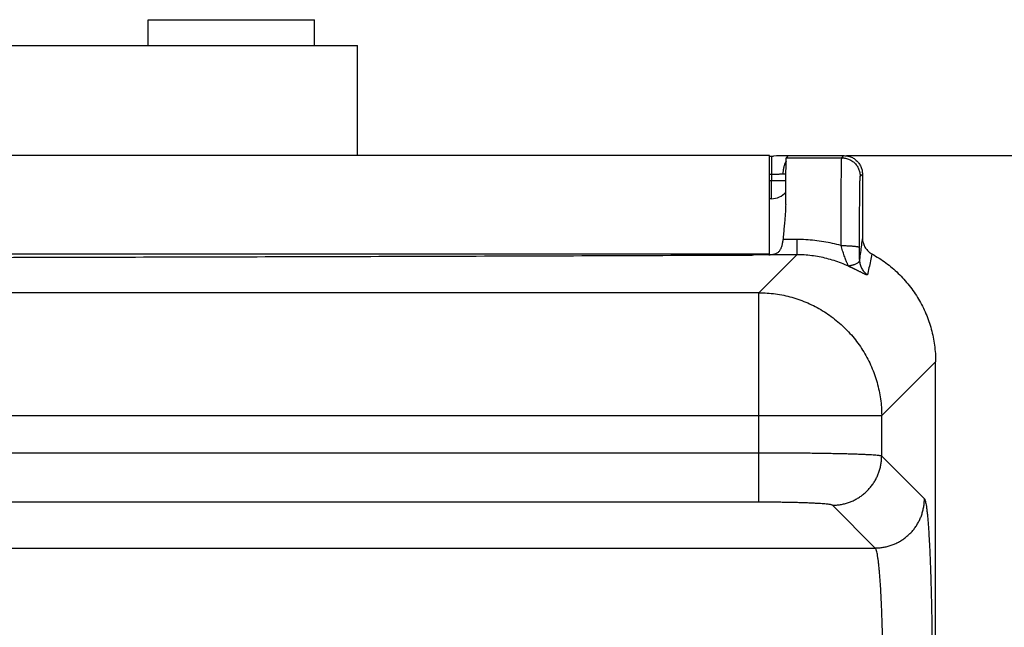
# Model space of a CAD drawing. Header units: inches. Extents: x 0 to 34, y 0 to 22.
# Tile 19 of 75: x 6.625 to 7.426, y 7.981 to 8.475. Entities that reach past the tile are written whole.
import ezdxf

# ---------------------------------------------------------------- set-up
doc = ezdxf.new("R2010")
doc.units = ezdxf.units.IN
doc.header["$LTSCALE"] = 1.87
doc.header["$MEASUREMENT"] = 0
doc.layers.get('0').update_dxf_attribs({"linetype": 'CONTINUOUS'})
doc.layers.add('DIMENSIONS', color=7, linetype='CONTINUOUS')
doc.styles.get("Standard").update_dxf_attribs({"font": 'txt', "width": 0.8})
doc.dimstyles.new('DIMSTYLE_1', dxfattribs={"dimtxt": 0.125, "dimasz": 0.18, "dimexe": 0.18, "dimexo": 0.0625, "dimgap": 0.09, "dimtad": 0, "dimtih": 1, "dimtoh": 1, "dimdec": 3, "dimzin": 4, "dimdsep": 46, "dimtxsty": 'STANDARD', "dimblk": '_FILLED', "dimblk1": '_FILLED', "dimblk2": '_FILLED', "dimcen": 0.09, "dimadec": 0, "dimazin": 0, "dimtp": 0.01, "dimtm": 0.01, "dimtfac": 1, "dimtdec": 3, "dimtofl": 0, "dimtmove": 0, "dimatfit": 3, "dimldrblk": '_FILLED', "dimfxl": 1, "dimtolj": 1, "dimtzin": 4, "dimarcsym": 0})

# ---------------------------------------------------------------- blocks, each defined once
blk = doc.blocks.new('_FILLED')
at = {"color": 0, "linetype": 'BYBLOCK'}
blk.add_solid([(0, 0), (-1, 0.1736), (-1, -0.1736)], dxfattribs=at)
blk = doc.blocks.new('*D3')
at = {"layer": 'DIMENSIONS', "color": 2, "linetype": 'CONTINUOUS'}
for p, q in [((7.29742, 8.36437), (8.99498, 8.36437)), ((8.86998, 8.36437), (8.86998, 7.1957)), ((8.86998, 4.81437), (8.86998, 6.9457)), ((7.42974, 4.81437), (8.99498, 4.81437))]:
    blk.add_line(p, q, dxfattribs=at)
at = {"layer": 'DIMENSIONS', "color": 2, "linetype": 'CONTINUOUS', "xscale": 0.18, "yscale": 0.18, "zscale": 0.18}
for p, rotation in [((8.86998, 8.36437), 90), ((8.86998, 4.81437), 270)]:
    blk.add_blockref('_FILLED', p, dxfattribs=dict(at, rotation=rotation))
at = {"layer": 'DIMENSIONS', "color": 2, "linetype": 'CONTINUOUS', "width": 0.8}
for s, p in [('[', (8.83248, 7.0082)), (']', (9.43248, 7.0082)), ('3.550', (8.20748, 7.0082)), ('90.17', (8.93248, 7.0082))]:
    blk.add_text(s, height=0.125, dxfattribs=at).set_placement(p)

msp = doc.modelspace()

# ---------------------------------------------------------------- linework, layer by layer
at = {"color": 7, "linetype": 'CONTINUOUS'}
for p, q in [((6.72992, 8.45387), (6.72992, 8.47487)), ((6.72992, 8.47487), (6.86492, 8.47487)), ((6.86492, 8.45387), (6.86492, 8.47487)), ((6.25992, 8.45387), (6.89992, 8.45387)), ((6.89992, 8.36437), (6.89992, 8.45387)), ((7.23492, 8.36437), (4.03592, 8.36437)), ((7.23492, 8.28384), (7.23492, 8.36437)), ((7.24862, 8.36258), (7.25042, 8.36437)), ((7.25042, 8.36437), (7.29542, 8.36437)), ((7.29362, 8.36258), (7.29542, 8.36437)), ((7.23492, 8.36407), (7.23823, 8.36408)), ((7.23664, 8.36407), (7.23664, 8.34921)), ((7.24862, 8.36258), (7.29362, 8.36258)), ((7.23492, 8.34921), (7.23664, 8.34921)), ((7.23664, 8.34921), (7.2366, 8.34424)), ((7.30862, 8.34758), (7.31042, 8.34937)), ((7.31042, 8.34937), (7.31042, 8.29761)), ((7.23492, 8.34424), (7.2366, 8.34424)), ((7.2366, 8.32937), (7.2366, 8.34424)), ((7.2366, 8.32937), (7.23492, 8.32937)), ((7.25701, 8.29621), (7.24592, 8.29621)), ((7.25701, 8.29621), (7.25701, 8.28381)), ((7.23492, 8.28437), (4.03592, 8.28437)), ((7.22616, 8.25297), (7.25701, 8.28381)), ((7.25701, 8.28381), (7.23439, 8.28381)), ((7.22616, 8.25297), (4.04468, 8.25297)), ((7.22616, 8.0827), (7.22616, 8.25297)), ((7.32607, 8.15306), (7.36992, 8.19691)), ((7.36992, 4.91428), (7.36992, 8.19691)), ((3.94477, 8.15306), (7.32607, 8.15306)), ((7.32607, 8.12016), (7.32607, 8.15306)), ((7.22616, 8.12266), (4.04468, 8.12266)), ((7.36081, 8.08542), (7.32607, 8.12016)), ((7.22616, 8.0827), (4.04468, 8.0827)), ((7.32084, 8.04546), (7.28611, 8.0802)), ((3.94999, 8.04546), (7.32084, 8.04546))]:
    msp.add_line(p, q, dxfattribs=at)
msp.add_lwpolyline([(7.25036, 8.36431), (7.24301, 8.36414), (7.24061, 8.3641), (7.23823, 8.36408)], dxfattribs=at)
msp.add_arc((7.2366, 8.34437), 0.015, 270, 320.13431, dxfattribs=at)
for points, knots in [([(7.29542, 8.36437), (7.29594, 8.36437), (7.29699, 8.36432), (7.29854, 8.36407), (7.30006, 8.36367), (7.30153, 8.3631), (7.30293, 8.36239), (7.30425, 8.36153), (7.30547, 8.36054), (7.30659, 8.35943), (7.30758, 8.35821), (7.30843, 8.35689), (7.30915, 8.35549), (7.30971, 8.35402), (7.31012, 8.3525), (7.31036, 8.35094), (7.31042, 8.3499), (7.31042, 8.34937)], [0, 0, 0, 0, 0.066673, 0.133327, 0.200015, 0.266655, 0.333353, 0.399984, 0.466686, 0.533314, 0.600016, 0.666647, 0.733345, 0.799985, 0.866673, 0.933327, 1, 1, 1, 1]), ([(7.24844, 8.35993), (7.24837, 8.3598), (7.2481, 8.35934), (7.24766, 8.35849), (7.24719, 8.35736), (7.24677, 8.35617), (7.24643, 8.35492), (7.24616, 8.35362), (7.24596, 8.35228), (7.24583, 8.35093), (7.2458, 8.35001), (7.2458, 8.34956)], [0, 0, 0, 0, 0.040633, 0.149807, 0.263005, 0.379838, 0.499833, 0.622454, 0.747111, 0.873177, 1, 1, 1, 1]), ([(7.24804, 8.32467), (7.24805, 8.32626), (7.24806, 8.32937), (7.24809, 8.33391), (7.24813, 8.33818), (7.24816, 8.34216), (7.2482, 8.34583), (7.24824, 8.34917), (7.24828, 8.35217), (7.24833, 8.35481), (7.24838, 8.35707), (7.24842, 8.35896), (7.24848, 8.36043), (7.24849, 8.36153), (7.24859, 8.36216), (7.24856, 8.36252), (7.24862, 8.36258)], [0, 0, 0, 0, 0.126098, 0.246029, 0.358847, 0.463834, 0.560888, 0.649332, 0.728494, 0.798147, 0.858037, 0.90768, 0.946791, 0.975336, 0.993091, 1, 1, 1, 1]), ([(7.29307, 8.29128), (7.29307, 8.29319), (7.29307, 8.297), (7.29308, 8.30266), (7.29309, 8.30821), (7.29311, 8.31363), (7.29312, 8.31889), (7.29314, 8.32395), (7.29317, 8.3288), (7.29319, 8.33341), (7.29322, 8.33775), (7.29325, 8.34179), (7.29328, 8.34553), (7.29331, 8.34893), (7.29335, 8.35198), (7.29338, 8.35467), (7.29342, 8.35697), (7.29345, 8.35889), (7.29351, 8.36039), (7.29351, 8.36151), (7.29361, 8.36216), (7.29357, 8.36251), (7.29362, 8.36258)], [0, 0, 0, 0, 0.080535, 0.160019, 0.238034, 0.314173, 0.388033, 0.459221, 0.527357, 0.592076, 0.65303, 0.709894, 0.762366, 0.810167, 0.853047, 0.89078, 0.923166, 0.950036, 0.971246, 0.986688, 0.996282, 1, 1, 1, 1]), ([(7.29362, 8.36258), (7.29415, 8.36258), (7.2952, 8.36252), (7.29675, 8.36228), (7.29827, 8.36187), (7.29974, 8.36131), (7.30114, 8.36059), (7.30246, 8.35974), (7.30368, 8.35875), (7.30479, 8.35763), (7.30578, 8.35641), (7.30664, 8.35509), (7.30735, 8.35369), (7.30792, 8.35222), (7.30832, 8.3507), (7.30857, 8.34915), (7.30862, 8.3481), (7.30862, 8.34758)], [0, 0, 0, 0, 0.066665, 0.133331, 0.199998, 0.266664, 0.333331, 0.399999, 0.466666, 0.533334, 0.600001, 0.666669, 0.733336, 0.800003, 0.866669, 0.933335, 1, 1, 1, 1]), ([(7.23664, 8.34921), (7.23705, 8.34921), (7.23786, 8.34922), (7.23908, 8.34926), (7.2403, 8.34931), (7.24149, 8.34937), (7.24264, 8.34944), (7.24375, 8.3495), (7.24479, 8.34954), (7.24547, 8.34956), (7.2458, 8.34956)], [0, 0, 0, 0, 0.132793, 0.266583, 0.399724, 0.530532, 0.65736, 0.778717, 0.893297, 1, 1, 1, 1]), ([(7.2458, 8.34956), (7.24614, 8.34956), (7.24681, 8.34956), (7.24763, 8.34956), (7.2481, 8.34956), (7.24825, 8.34956)], [0, 0, 0, 0, 0.427001, 0.819235, 1, 1, 1, 1]), ([(7.2366, 8.34424), (7.23706, 8.34424), (7.23798, 8.34423), (7.23935, 8.34422), (7.24069, 8.34421), (7.242, 8.3442), (7.24327, 8.3442), (7.24447, 8.34419), (7.24561, 8.34419), (7.24668, 8.34419), (7.24753, 8.34419), (7.24802, 8.34419), (7.24819, 8.34419)], [0, 0, 0, 0, 0.119456, 0.237893, 0.354299, 0.467682, 0.577076, 0.681545, 0.780201, 0.8722, 0.956759, 1, 1, 1, 1]), ([(7.30807, 8.28965), (7.30807, 8.29128), (7.30807, 8.29452), (7.30808, 8.29934), (7.30809, 8.30408), (7.30811, 8.3087), (7.30813, 8.31316), (7.30815, 8.31745), (7.30817, 8.32153), (7.3082, 8.32538), (7.30823, 8.32898), (7.30826, 8.33231), (7.3083, 8.33535), (7.30833, 8.33808), (7.30837, 8.34049), (7.30841, 8.34255), (7.30845, 8.34427), (7.3085, 8.34562), (7.30851, 8.34663), (7.3086, 8.3472), (7.30857, 8.34752), (7.30862, 8.34758)], [0, 0, 0, 0, 0.084303, 0.167766, 0.249759, 0.329668, 0.4069, 0.480972, 0.551508, 0.618125, 0.680424, 0.73804, 0.790615, 0.837832, 0.879426, 0.915162, 0.944859, 0.968332, 0.985388, 0.99594, 1, 1, 1, 1]), ([(7.24804, 8.32467), (7.24803, 8.32333), (7.24794, 8.32049), (7.24765, 8.31608), (7.24725, 8.31134), (7.24677, 8.30639), (7.24631, 8.30132), (7.24604, 8.29791), (7.24592, 8.29621)], [0, 0, 0, 0, 0.141424, 0.297472, 0.465088, 0.640744, 0.820474, 1, 1, 1, 1]), ([(7.23439, 8.28381), (7.23502, 8.28383), (7.2362, 8.28389), (7.23786, 8.28413), (7.2393, 8.2845), (7.24055, 8.285), (7.24162, 8.28564), (7.24254, 8.2864), (7.24332, 8.28728), (7.24398, 8.28828), (7.24452, 8.28939), (7.24497, 8.2906), (7.24532, 8.29189), (7.2456, 8.29326), (7.2458, 8.29471), (7.24589, 8.2957), (7.24592, 8.29621)], [0, 0, 0, 0, 0.097468, 0.18332, 0.259239, 0.327809, 0.391606, 0.45252, 0.512522, 0.573928, 0.637678, 0.704003, 0.773043, 0.845653, 0.921529, 1, 1, 1, 1]), ([(7.29307, 8.29128), (7.29075, 8.29193), (7.28607, 8.2931), (7.27893, 8.29448), (7.27168, 8.29548), (7.26436, 8.29607), (7.25946, 8.29621), (7.25701, 8.29621)], [0, 0, 0, 0, 0.197472, 0.396775, 0.597363, 0.798649, 1, 1, 1, 1]), ([(7.31042, 8.29761), (7.31014, 8.29562), (7.3096, 8.29167), (7.30881, 8.28575), (7.3083, 8.28182), (7.30804, 8.27987)], [0, 0, 0, 0, 0.336315, 0.669684, 1, 1, 1, 1]), ([(7.31042, 8.29761), (7.31042, 8.29708), (7.31048, 8.29601), (7.31073, 8.29442), (7.31116, 8.29287), (7.31174, 8.29137), (7.31249, 8.28994), (7.31338, 8.28861), (7.3144, 8.28737), (7.31556, 8.28625), (7.31682, 8.28527), (7.31773, 8.2847), (7.3182, 8.28444)], [0, 0, 0, 0, 0.10002, 0.200392, 0.300536, 0.400306, 0.500505, 0.600662, 0.700311, 0.800254, 0.900344, 1, 1, 1, 1]), ([(7.29307, 8.29128), (7.29359, 8.29128), (7.29462, 8.29127), (7.29616, 8.29125), (7.29766, 8.2912), (7.29911, 8.29114), (7.3005, 8.29106), (7.30181, 8.29097), (7.30302, 8.29086), (7.30413, 8.29075), (7.30511, 8.29061), (7.30597, 8.29047), (7.30669, 8.29033), (7.30726, 8.29017), (7.30768, 8.29001), (7.30795, 8.28986), (7.30806, 8.28971), (7.30807, 8.28965)], [0, 0, 0, 0, 0.102223, 0.203327, 0.302257, 0.397956, 0.489402, 0.575622, 0.655704, 0.728807, 0.794176, 0.851155, 0.899205, 0.937936, 0.967187, 0.987266, 1, 1, 1, 1]), ([(7.29914, 8.27444), (7.29911, 8.2745), (7.29903, 8.27466), (7.29888, 8.275), (7.29866, 8.2755), (7.29836, 8.27619), (7.29798, 8.2771), (7.29752, 8.27823), (7.29697, 8.27961), (7.29635, 8.28122), (7.29569, 8.28303), (7.29501, 8.285), (7.29433, 8.28707), (7.29368, 8.28917), (7.29326, 8.29058), (7.29307, 8.29128)], [0, 0, 0, 0, 0.010824, 0.030816, 0.06104, 0.102752, 0.157123, 0.225394, 0.308301, 0.404901, 0.513435, 0.631081, 0.754144, 0.878536, 1, 1, 1, 1]), ([(7.30804, 8.27987), (7.30805, 8.28065), (7.30805, 8.28225), (7.30806, 8.28466), (7.30806, 8.28714), (7.30806, 8.28881), (7.30807, 8.28965)], [0, 0, 0, 0, 0.24069, 0.488013, 0.741315, 1, 1, 1, 1]), ([(7.3182, 8.28444), (7.31778, 8.28255), (7.31696, 8.27877), (7.31575, 8.27313), (7.31497, 8.26938), (7.31459, 8.26751)], [0, 0, 0, 0, 0.336396, 0.669883, 1, 1, 1, 1]), ([(7.3182, 8.28444), (7.32014, 8.28337), (7.32396, 8.2811), (7.32945, 8.27732), (7.33468, 8.27318), (7.33962, 8.2687), (7.34425, 8.26391), (7.34855, 8.25881), (7.3525, 8.25344), (7.35608, 8.24781), (7.35928, 8.24196), (7.36208, 8.23591), (7.36448, 8.22968), (7.36645, 8.22331), (7.368, 8.21682), (7.3691, 8.21023), (7.36977, 8.20359), (7.36992, 8.19914), (7.36992, 8.19691)], [0, 0, 0, 0, 0.062478, 0.12495, 0.187417, 0.24988, 0.312343, 0.374808, 0.437277, 0.499752, 0.562235, 0.62473, 0.687236, 0.749757, 0.812292, 0.874844, 0.937413, 1, 1, 1, 1]), ([(4.05016, 8.2836), (4.12047, 8.28333), (4.26115, 8.28282), (4.47225, 8.28217), (4.68352, 8.28163), (4.89492, 8.2812), (5.10641, 8.28087), (5.31799, 8.28065), (5.5296, 8.28054), (5.74123, 8.28054), (5.95285, 8.28065), (6.16442, 8.28087), (6.37592, 8.2812), (6.58732, 8.28163), (6.79859, 8.28217), (7.00969, 8.28282), (7.15037, 8.28333), (7.22068, 8.2836)], [0, 0, 0, 0, 0.066526, 0.133115, 0.199752, 0.26643, 0.333142, 0.399876, 0.466623, 0.533377, 0.600124, 0.666858, 0.73357, 0.800248, 0.866885, 0.933474, 1, 1, 1, 1]), ([(7.23439, 8.28381), (7.23369, 8.28379), (7.23226, 8.28375), (7.23007, 8.28371), (7.2278, 8.28367), (7.22547, 8.28364), (7.22309, 8.28361), (7.22149, 8.28361), (7.22068, 8.2836)], [0, 0, 0, 0, 0.153037, 0.313203, 0.478905, 0.649314, 0.82359, 1, 1, 1, 1]), ([(7.29914, 8.27443), (7.29724, 8.27532), (7.29339, 8.27698), (7.28747, 8.27909), (7.28145, 8.28082), (7.27536, 8.28217), (7.26923, 8.28312), (7.26311, 8.28369), (7.25903, 8.28381), (7.25701, 8.28381)], [0, 0, 0, 0, 0.144688, 0.28911, 0.433116, 0.576465, 0.718912, 0.860187, 1, 1, 1, 1]), ([(7.30804, 8.27987), (7.30804, 8.27958), (7.30797, 8.27901), (7.30766, 8.27819), (7.30711, 8.27746), (7.30632, 8.27683), (7.30536, 8.27631), (7.30432, 8.2759), (7.3033, 8.27558), (7.30237, 8.27532), (7.30154, 8.27508), (7.30081, 8.27493), (7.30024, 8.27476), (7.29979, 8.2747), (7.29951, 8.27449), (7.29928, 8.27451), (7.29917, 8.27445), (7.29913, 8.27444)], [0, 0, 0, 0, 0.077886, 0.15248, 0.230329, 0.318954, 0.419601, 0.521076, 0.616824, 0.704396, 0.78117, 0.847513, 0.901189, 0.941995, 0.966864, 0.989956, 1, 1, 1, 1]), ([(7.30804, 8.27987), (7.30804, 8.27933), (7.3081, 8.27825), (7.30836, 8.27666), (7.3088, 8.2751), (7.3094, 8.2736), (7.31015, 8.27216), (7.31106, 8.27082), (7.31211, 8.26959), (7.31328, 8.26847), (7.31414, 8.26782), (7.31459, 8.26751)], [0, 0, 0, 0, 0.111, 0.222039, 0.333098, 0.444181, 0.55529, 0.666427, 0.777593, 0.888784, 1, 1, 1, 1]), ([(7.31459, 8.26751), (7.31458, 8.26745), (7.31437, 8.26733), (7.31399, 8.26744), (7.31343, 8.2676), (7.3127, 8.26791), (7.31187, 8.26828), (7.31099, 8.26871), (7.31009, 8.26915), (7.3092, 8.26959), (7.30834, 8.27003), (7.3075, 8.27044), (7.30671, 8.27084), (7.30596, 8.27121), (7.30525, 8.27156), (7.30458, 8.27188), (7.30395, 8.27219), (7.30337, 8.27247), (7.30282, 8.27273), (7.30232, 8.27297), (7.30185, 8.27318), (7.30142, 8.27339), (7.30102, 8.27357), (7.30064, 8.27375), (7.30028, 8.27391), (7.29994, 8.27407), (7.29963, 8.27421), (7.29937, 8.27433), (7.29921, 8.2744), (7.29914, 8.27443)], [0, 0, 0, 0, 0.011424, 0.033211, 0.068433, 0.1154, 0.170324, 0.228651, 0.287811, 0.346342, 0.403259, 0.457953, 0.510045, 0.559341, 0.605679, 0.649078, 0.689668, 0.727629, 0.763066, 0.795844, 0.825947, 0.853608, 0.879466, 0.903974, 0.927315, 0.949244, 0.969177, 0.986438, 1, 1, 1, 1]), ([(7.22616, 8.25297), (7.22844, 8.25296), (7.23298, 8.2528), (7.23977, 8.25209), (7.2465, 8.25091), (7.25313, 8.24929), (7.25963, 8.24721), (7.26598, 8.2447), (7.27215, 8.24175), (7.2781, 8.2384), (7.2838, 8.23465), (7.28924, 8.23051), (7.29439, 8.22602), (7.29921, 8.22119), (7.3037, 8.21604), (7.30782, 8.21059), (7.31157, 8.20488), (7.31491, 8.19893), (7.31785, 8.19276), (7.32036, 8.18641), (7.32242, 8.17991), (7.32404, 8.17329), (7.3252, 8.16659), (7.3259, 8.15984), (7.32606, 8.15532), (7.32607, 8.15306)], [0, 0, 0, 0, 0.043491, 0.086989, 0.130493, 0.174003, 0.217516, 0.261034, 0.304554, 0.348076, 0.391601, 0.435131, 0.478667, 0.522198, 0.56572, 0.609231, 0.652734, 0.69624, 0.739776, 0.783318, 0.826805, 0.870204, 0.913512, 0.956758, 1, 1, 1, 1]), ([(7.32607, 8.12016), (7.32591, 8.12025), (7.32542, 8.12037), (7.32447, 8.12054), (7.32308, 8.1207), (7.32127, 8.12086), (7.31904, 8.12102), (7.3164, 8.12118), (7.31336, 8.12133), (7.30993, 8.12148), (7.30614, 8.12162), (7.302, 8.12176), (7.29753, 8.12188), (7.29275, 8.122), (7.28767, 8.12211), (7.28232, 8.12221), (7.27673, 8.12231), (7.27091, 8.12239), (7.2649, 8.12246), (7.25871, 8.12252), (7.25238, 8.12258), (7.24593, 8.12262), (7.23939, 8.12264), (7.23279, 8.12266), (7.22838, 8.12266), (7.22616, 8.12266)], [0, 0, 0, 0, 0.005391, 0.015043, 0.028996, 0.047211, 0.069617, 0.096118, 0.126598, 0.160919, 0.198919, 0.240418, 0.285223, 0.333146, 0.383984, 0.437531, 0.493559, 0.551823, 0.612072, 0.674043, 0.737467, 0.802065, 0.867556, 0.933639, 1, 1, 1, 1]), ([(7.28611, 8.0802), (7.28721, 8.0802), (7.28941, 8.08029), (7.29268, 8.08071), (7.29592, 8.08139), (7.29908, 8.08234), (7.30216, 8.08354), (7.30513, 8.085), (7.30796, 8.08669), (7.31065, 8.08862), (7.31318, 8.09075), (7.31551, 8.09309), (7.31765, 8.09561), (7.31957, 8.0983), (7.32127, 8.10114), (7.32272, 8.10411), (7.32393, 8.10718), (7.32487, 8.11035), (7.32556, 8.11358), (7.32597, 8.11686), (7.32607, 8.11906), (7.32607, 8.12016)], [0, 0, 0, 0, 0.052603, 0.105215, 0.157834, 0.210461, 0.263094, 0.315734, 0.368377, 0.421024, 0.473674, 0.526323, 0.578973, 0.63162, 0.684264, 0.736903, 0.789537, 0.842164, 0.894784, 0.947396, 1, 1, 1, 1]), ([(7.32084, 8.04546), (7.32194, 8.04546), (7.32414, 8.04556), (7.32742, 8.04597), (7.33065, 8.04665), (7.33382, 8.0476), (7.3369, 8.04881), (7.33986, 8.05026), (7.3427, 8.05196), (7.34539, 8.05388), (7.34791, 8.05601), (7.35025, 8.05835), (7.35239, 8.06087), (7.35431, 8.06356), (7.356, 8.0664), (7.35746, 8.06937), (7.35866, 8.07245), (7.35961, 8.07561), (7.36029, 8.07884), (7.36071, 8.08212), (7.3608, 8.08432), (7.36081, 8.08542)], [0, 0, 0, 0, 0.052604, 0.105216, 0.157836, 0.210463, 0.263096, 0.315735, 0.368379, 0.421026, 0.473675, 0.526324, 0.578973, 0.63162, 0.684264, 0.736903, 0.789537, 0.842164, 0.894784, 0.947396, 1, 1, 1, 1]), ([(7.36081, 8.08542), (7.36099, 8.08523), (7.3613, 8.08457), (7.36168, 8.08331), (7.36207, 8.08146), (7.36246, 8.07906), (7.36284, 8.0761), (7.36322, 8.07258), (7.36359, 8.06854), (7.36395, 8.06397), (7.3643, 8.05891), (7.36463, 8.05338), (7.36495, 8.04738), (7.36525, 8.04095), (7.36553, 8.0341), (7.36579, 8.02686), (7.36604, 8.01926), (7.36626, 8.01133), (7.36646, 8.0031), (7.36664, 7.99461), (7.3668, 7.98589), (7.36693, 7.97696), (7.36704, 7.96785), (7.36713, 7.95861), (7.36718, 7.94925), (7.36722, 7.93983), (7.36723, 7.93039), (7.36721, 7.92097), (7.36717, 7.91163), (7.3671, 7.90241), (7.36704, 7.89631), (7.36701, 7.89329)], [0, 0, 0, 0, 0.004148, 0.011013, 0.020752, 0.0334, 0.048941, 0.067325, 0.088467, 0.112269, 0.138633, 0.167471, 0.198693, 0.232196, 0.267853, 0.30553, 0.345073, 0.386327, 0.42913, 0.473308, 0.518684, 0.565112, 0.612446, 0.660539, 0.709215, 0.75824, 0.807364, 0.856341, 0.904928, 0.952887, 1, 1, 1, 1]), ([(7.28611, 8.0802), (7.28601, 8.0803), (7.28563, 8.08044), (7.28492, 8.08063), (7.28385, 8.08081), (7.28246, 8.081), (7.28072, 8.08118), (7.27867, 8.08136), (7.27632, 8.08153), (7.27367, 8.08169), (7.27074, 8.08184), (7.26755, 8.08198), (7.26412, 8.08212), (7.26047, 8.08224), (7.25662, 8.08234), (7.25259, 8.08244), (7.2484, 8.08252), (7.24408, 8.08259), (7.23967, 8.08264), (7.23519, 8.08268), (7.23068, 8.0827), (7.22767, 8.0827), (7.22616, 8.0827)], [0, 0, 0, 0, 0.006956, 0.019248, 0.037166, 0.060699, 0.089728, 0.124066, 0.163457, 0.207688, 0.25656, 0.309797, 0.367053, 0.427964, 0.492179, 0.559371, 0.629214, 0.701249, 0.774921, 0.849665, 0.924892, 1, 1, 1, 1]), ([(7.32685, 7.97107), (7.3268, 7.97335), (7.32669, 7.97787), (7.3265, 7.98453), (7.32629, 7.99097), (7.32605, 7.99716), (7.32579, 8.00308), (7.3255, 8.00869), (7.3252, 8.01398), (7.32487, 8.01893), (7.32453, 8.0235), (7.32417, 8.02768), (7.3238, 8.03145), (7.32341, 8.0348), (7.32301, 8.03771), (7.32261, 8.04017), (7.3222, 8.04217), (7.32178, 8.04371), (7.32138, 8.04477), (7.32104, 8.04532), (7.32084, 8.04546)], [0, 0, 0, 0, 0.091707, 0.180797, 0.266917, 0.349724, 0.428883, 0.504066, 0.574931, 0.641151, 0.702437, 0.758544, 0.809237, 0.854296, 0.893545, 0.926846, 0.954106, 0.975284, 0.990446, 1, 1, 1, 1])]:
    msp.add_open_spline(points, degree=3, knots=knots, dxfattribs=at)

# ---------------------------------------------------------------- dimensions: what is measured, and where the dimension line sits
at = {"layer": 'DIMENSIONS', "color": 2, "linetype": 'CONTINUOUS'}
dim = msp.add_linear_dim(base=(8.86998, 8.36437), p1=(7.42974, 4.81437), p2=(7.29742, 8.36437), angle=90, dimstyle='DIMSTYLE_1', dxfattribs=at)
dim.commit()
dim.dimension.update_dxf_attribs({"geometry": '*D3', "text_midpoint": (8.86998, 7.0707), "dimtype": 160})

doc.saveas('drawing.dxf')
